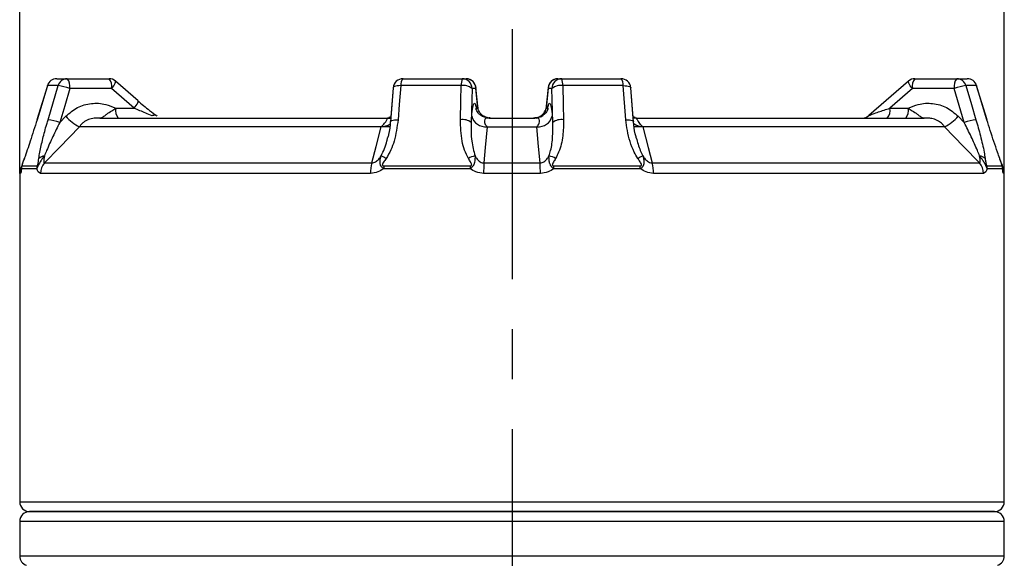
# Model space of a CAD drawing. Header units: millimetres. Extents: x 0 to 420, y 0 to 297.
# Tile 11 of 18: x 203 to 253, y 241 to 268. Entities that reach past the tile are written whole.
import ezdxf

# ---------------------------------------------------------------- set-up
doc = ezdxf.new("R2010")
doc.units = ezdxf.units.MM
doc.linetypes.add('CENTERX2', pattern=[20.32, 12.7, -2.54, 2.54, -2.54])
doc.layers.add('ОСЕВЫЕ', color=7, linetype='Continuous')
doc.styles.add('SLDTEXTSTYLE4', font='TXT', dxfattribs={"width": 0.75})
doc.dimstyles.new('SLDDIMSTYLE0', dxfattribs={"dimtxt": 3.5, "dimasz": 3.556, "dimexe": 0, "dimexo": 0.0625, "dimgap": 0.875, "dimtad": 1, "dimdec": 0, "dimlfac": 2, "dimrnd": 1e-09, "dimzin": 12, "dimdsep": 46, "dimtxsty": 'SLDTEXTSTYLE4', "dimsah": 1, "dimcen": 0.09, "dimadec": 0, "dimazin": 3, "dimtfac": 1, "dimtdec": 0, "dimtofl": 0, "dimtmove": 0, "dimatfit": 3, "dimfxl": 0, "dimfrac": 2, "dimtolj": 1, "dimtzin": 12, "dimarcsym": 0})

# ---------------------------------------------------------------- blocks, each defined once
blk = doc.blocks.new('_D_6')
at = {"layer": 'ОСЕВЫЕ'}
for p, q in [((202.63, 260.115), (202.63, 273.716)), ((252.63, 260.115), (252.63, 273.716)), ((202.63, 272.716), (252.63, 272.716))]:
    blk.add_line(p, q, dxfattribs=at)
for points in [[(202.63, 272.716), (206.186, 272.335), (206.186, 273.097)], [(252.63, 272.716), (249.074, 273.097), (249.074, 272.335)]]:
    blk.add_solid(points, dxfattribs=at)
at = {"layer": 'ОСЕВЫЕ', "char_height": 3.5, "attachment_point": 1, "style": 'SLDTEXTSTYLE4'}
for s, insert in [('%%c', (216.531, 277.228)), ('100', (221.81, 277.281))]:
    blk.add_mtext(s, dxfattribs=dict(at, insert=insert))

msp = doc.modelspace()

# ---------------------------------------------------------------- linework, layer by layer
at = {"color": 7, "linetype": 'Continuous', "lineweight": 25}
for p, q in [((204.034, 264.571), (203.508, 262.842)), ((204.034, 264.571), (203.508, 262.842)), ((204.579, 264.572), (204.037, 264.572)), ((204.068, 262.843), (204.579, 264.572)), ((204.512, 264.926), (205.043, 264.926)), ((205.043, 264.926), (207.166, 264.926)), ((208.642, 263.803), (207.495, 264.803)), ((225.054, 264.572), (221.982, 264.572)), ((222.095, 264.926), (225.105, 264.926)), ((225.105, 264.926), (225.297, 264.926)), ((229.963, 264.926), (230.154, 264.926)), ((230.154, 264.926), (233.164, 264.926)), ((233.278, 264.572), (230.206, 264.572)), ((233.415, 262.843), (233.278, 264.572)), ((247.765, 264.803), (245.752, 263.049)), ((247.765, 264.803), (245.754, 263.051)), ((248.094, 264.926), (250.217, 264.926)), ((250.217, 264.926), (250.747, 264.926)), ((251.223, 264.572), (250.681, 264.572)), ((251.749, 262.843), (251.223, 264.572)), ((251.752, 262.842), (251.226, 264.571)), ((207.296, 264.426), (205.172, 264.426)), ((208.443, 263.426), (207.296, 264.426)), ((221.597, 264.465), (221.46, 262.736)), ((221.597, 264.465), (221.48, 262.985)), ((225.604, 264.426), (225.557, 262.696)), ((225.795, 264.426), (225.604, 264.426)), ((225.898, 263.477), (225.794, 264.477)), ((225.908, 263.379), (225.794, 264.477)), ((225.899, 263.426), (225.795, 264.426)), ((229.465, 264.477), (229.352, 263.379)), ((229.465, 264.426), (229.361, 263.426)), ((229.656, 264.426), (229.465, 264.426)), ((229.702, 262.696), (229.656, 264.426)), ((233.8, 262.736), (233.663, 264.465)), ((233.785, 262.926), (233.663, 264.465)), ((247.964, 264.426), (246.817, 263.426)), ((250.087, 264.426), (247.964, 264.426)), ((250.598, 262.696), (250.087, 264.426)), ((204.662, 262.696), (204.971, 263.017)), ((207.505, 263.426), (208.443, 263.426)), ((225.557, 262.696), (225.585, 263.017)), ((225.814, 263.426), (225.899, 263.426)), ((225.822, 263.33), (225.814, 263.426)), ((225.898, 263.477), (225.899, 263.426)), ((229.361, 263.426), (229.446, 263.426)), ((229.674, 263.017), (229.702, 262.696)), ((246.817, 263.426), (247.754, 263.426)), ((250.288, 263.017), (250.598, 262.696)), ((203.508, 262.842), (203.51, 262.843)), ((206.703, 262.926), (221.246, 262.926)), ((221.48, 262.985), (221.373, 262.95)), ((226.427, 262.941), (226.399, 262.944)), ((226.471, 262.926), (228.788, 262.926)), ((228.854, 262.926), (228.944, 262.934)), ((233.889, 262.955), (233.78, 262.982)), ((234.014, 262.926), (248.557, 262.926)), ((251.749, 262.843), (251.752, 262.842)), ((220.988, 262.486), (205.673, 262.486)), ((221.426, 262.486), (220.988, 262.486)), ((226.362, 262.486), (228.898, 262.486)), ((234.272, 262.486), (233.836, 262.486)), ((249.587, 262.486), (234.272, 262.486)), ((202.87, 260.894), (202.865, 260.872)), ((203.894, 260.645), (220.51, 260.645)), ((226.203, 260.645), (229.057, 260.645)), ((234.75, 260.645), (251.365, 260.645)), ((252.395, 260.872), (252.389, 260.894)), ((252.474, 260.658), (252.505, 260.574)), ((202.63, 260.115), (202.63, 243.426)), ((203.494, 260.351), (202.721, 260.351)), ((202.743, 260.497), (203.515, 260.497)), ((220.447, 260.115), (203.684, 260.115)), ((225.5, 260.351), (221.112, 260.351)), ((221.118, 260.497), (225.502, 260.497)), ((229.07, 260.115), (226.19, 260.115)), ((229.758, 260.497), (234.142, 260.497)), ((234.148, 260.351), (229.76, 260.351)), ((251.576, 260.115), (234.813, 260.115)), ((251.744, 260.497), (252.517, 260.497)), ((252.539, 260.351), (251.765, 260.351)), ((252.63, 243.426), (252.63, 260.115)), ((252.13, 242.926), (203.13, 242.926)), ((203.13, 242.926), (252.13, 242.926)), ((202.63, 242.426), (202.63, 240.676)), ((252.63, 240.676), (252.63, 242.426))]:
    msp.add_line(p, q, dxfattribs=at)
at = {"color": 8, "linetype": 'Continuous', "lineweight": 25}
for p, q in [((204.034, 264.571), (204.037, 264.572)), ((251.223, 264.572), (251.226, 264.571)), ((225.794, 264.477), (225.795, 264.426)), ((229.465, 264.477), (229.465, 264.426)), ((229.364, 263.376), (229.361, 263.426)), ((229.446, 263.426), (229.438, 263.326)), ((228.863, 262.926), (228.948, 262.933)), ((202.671, 260.115), (202.63, 260.115)), ((252.63, 260.115), (252.588, 260.115)), ((202.63, 243.426), (252.63, 243.426)), ((252.63, 242.426), (202.63, 242.426)), ((202.63, 240.676), (252.63, 240.676))]:
    msp.add_line(p, q, dxfattribs=at)
at = {"color": 7, "linetype": 'Continuous', "lineweight": 25, "flags": 128}
for points in [[(204.037, 264.572), (203.746, 263.616), (203.51, 262.843)], [(221.982, 264.572), (221.906, 263.616), (221.845, 262.843)], [(225.008, 262.843), (225.033, 263.799), (225.054, 264.572)], [(230.206, 264.572), (230.232, 263.616), (230.252, 262.843)], [(250.681, 264.572), (250.963, 263.616), (251.192, 262.843)], [(205.172, 264.426), (204.914, 263.551), (204.662, 262.696)], [(209.361, 263.043), (209.398, 263.064), (209.434, 263.078), (209.468, 263.087), (209.499, 263.09), (209.527, 263.087), (209.552, 263.078), (209.573, 263.064), (209.589, 263.043)], [(205.673, 262.486), (204.649, 261.426), (203.894, 260.645)], [(220.51, 260.645), (220.728, 261.486), (220.988, 262.486)], [(226.362, 262.486), (226.27, 261.426), (226.203, 260.645)], [(229.057, 260.645), (228.984, 261.486), (228.898, 262.486)], [(234.272, 262.486), (234.547, 261.426), (234.75, 260.645)], [(251.365, 260.645), (250.553, 261.486), (249.587, 262.486)]]:
    msp.add_lwpolyline(points, dxfattribs=at)
at = {"color": 8, "linetype": 'Continuous', "lineweight": 25, "flags": 128}
for points in [[(207.296, 264.426), (207.353, 264.5), (207.404, 264.571), (207.446, 264.636), (207.477, 264.694), (207.496, 264.742), (207.503, 264.777), (207.497, 264.8), (207.495, 264.803)], [(221.982, 264.572), (221.888, 264.57), (221.802, 264.562), (221.728, 264.548), (221.669, 264.53), (221.626, 264.508), (221.602, 264.482), (221.597, 264.465)], [(233.278, 264.572), (233.372, 264.57), (233.457, 264.562), (233.531, 264.548), (233.591, 264.53), (233.633, 264.508), (233.658, 264.482), (233.663, 264.465)], [(247.964, 264.426), (247.906, 264.5), (247.856, 264.571), (247.814, 264.636), (247.783, 264.694), (247.764, 264.742), (247.757, 264.777), (247.762, 264.8), (247.765, 264.803)], [(208.443, 263.426), (208.501, 263.5), (208.551, 263.571), (208.593, 263.636), (208.624, 263.694), (208.643, 263.742), (208.65, 263.777), (208.645, 263.8), (208.642, 263.803)], [(221.46, 262.735), (221.465, 262.753), (221.49, 262.779), (221.532, 262.801), (221.592, 262.819), (221.665, 262.832), (221.751, 262.84), (221.845, 262.843)], [(233.415, 262.843), (233.509, 262.84), (233.594, 262.832), (233.668, 262.819), (233.728, 262.801), (233.77, 262.779), (233.794, 262.753), (233.8, 262.736)]]:
    msp.add_lwpolyline(points, dxfattribs=at)
at = {"color": 7, "linetype": 'Continuous', "lineweight": 25}
for centre, radius, start, end in [((204.512, 264.426), 0.5, 90, 163.0664), ((204.513, 264.428), 0.497, 90.1059, 163.2284), ((205.048, 264.438), 0.488, 90.5313, 164.082), ((204.105, 261.367), 3.24, 70.7618, 81.5933), ((204.592, 264.542), 0.592, 348.6309, 40.3907), ((207.166, 264.426), 0.5, 48.9257, 90), ((206.716, 264.542), 0.592, 348.6309, 40.3907), ((222.095, 264.426), 0.5, 90, 175.4772), ((222.403, 264.632), 0.425, 136.2651, 188.0821), ((225.811, 264.641), 0.761, 158.0635, 185.2474), ((225.164, 263.881), 0.699, 51.1169, 99.129), ((225.104, 264.427), 0.499, 359.891, 89.8906), ((225.297, 264.426), 0.5, 5.9106, 90), ((225.296, 264.427), 0.499, 359.891, 89.8906), ((229.963, 264.426), 0.5, 90, 174.0894), ((229.964, 264.427), 0.499, 90.1094, 180.109), ((230.155, 264.427), 0.499, 90.1094, 180.109), ((230.095, 263.881), 0.699, 80.871, 128.8831), ((229.448, 264.641), 0.761, 354.7526, 21.9365), ((233.164, 264.426), 0.5, 4.5228, 90), ((232.857, 264.632), 0.425, 351.9179, 43.7349), ((248.094, 264.426), 0.5, 90, 131.0743), ((248.544, 264.542), 0.592, 139.6093, 191.3691), ((250.667, 264.542), 0.592, 139.6093, 191.3691), ((251.155, 261.367), 3.24, 98.4067, 109.2382), ((250.212, 264.438), 0.488, 15.918, 89.4687), ((250.747, 264.426), 0.5, 16.9336, 90), ((250.746, 264.428), 0.497, 16.7716, 89.8941), ((206.456, 264.252), 1.931, 219.7554, 246.0841), ((208.085, 263.309), 0.592, 168.6309, 220.3907), ((226.29, 263.215), 0.732, 195.7193, 275.6138), ((228.969, 263.215), 0.732, 264.3862, 344.2807), ((228.854, 263.426), 0.5, 299.2372, 354.4375), ((245.424, 263.426), 0.5, 270.0009, 311.1217), ((246.237, 263.309), 0.592, 319.6093, 11.3691), ((247.174, 263.309), 0.592, 319.6093, 11.3691), ((248.804, 264.252), 1.931, 293.9159, 320.2445), ((203.594, 259.636), 3.242, 70.7645, 81.5882), ((225.119, 262.152), 0.699, 51.1113, 99.1228), ((230.141, 262.152), 0.699, 80.8772, 128.8887), ((251.666, 259.636), 3.242, 98.4118, 109.2355), ((203.9, 260.586), 0.413, 92.3761, 136.1929), ((204.451, 260.118), 0.767, 136.519, 180.1999), ((222.456, 260.145), 2.01, 165.5782, 180.8476), ((220.489, 259.683), 1.405, 57.7427, 69.3695), ((225.988, 259.868), 1.155, 101.7578, 119.6283), ((235.957, 260.147), 9.767, 177.0771, 180.1895), ((219.303, 260.147), 9.767, 359.8105, 2.9229), ((229.272, 259.868), 1.155, 60.3717, 78.2422), ((234.771, 259.683), 1.405, 110.6305, 122.2573), ((232.803, 260.145), 2.01, 359.1524, 14.4218), ((250.809, 260.118), 0.767, 359.8001, 43.481), ((251.36, 260.586), 0.413, 43.8071, 87.6239), ((203.38, 260.115), 0.75, 152.0187, 180), ((203.222, 260.351), 0.502, 163.069, 180.0011), ((204.011, 260.351), 0.517, 163.579, 180.0096), ((222.961, 260.352), 1.848, 175.5031, 180.0367), ((231.141, 260.352), 5.642, 178.5288, 180.0128), ((224.118, 260.352), 5.642, 359.9872, 1.4712), ((232.299, 260.352), 1.848, 359.9633, 4.4969), ((251.249, 260.351), 0.517, 359.9904, 16.421), ((252.037, 260.351), 0.502, 359.9989, 16.931), ((251.88, 260.115), 0.75, 0, 28.8971), ((203.13, 243.426), 0.5, 180, 270), ((252.13, 243.426), 0.5, 270, 0), ((203.13, 242.426), 0.5, 90, 180), ((252.13, 242.426), 0.5, 0, 90), ((203.13, 240.676), 0.5, 180, 252.4892), ((252.13, 240.676), 0.5, 287.5108, 0)]:
    msp.add_arc(centre, radius, start, end, dxfattribs=at)
at = {"color": 8, "linetype": 'Continuous', "lineweight": 25}
for centre, radius, start, end in [((229.222, 262.92), 0.17, 88.1879, 133.5095), ((228.86, 263.426), 0.501, 311.9462, 0.026), ((221.005, 263.185), 0.698, 268.6067, 308.398), ((234.254, 263.181), 0.695, 230.8401, 271.4485), ((203.422, 260.115), 0.751, 160.3896, 180.0009), ((251.837, 260.115), 0.751, 359.9991, 19.5276)]:
    msp.add_arc(centre, radius, start, end, dxfattribs=at)
at = {"color": 7, "linetype": 'Continuous', "lineweight": 25}
for points, knots in [([(204.971, 263.017), (205.162, 263.178), (205.542, 263.501), (206.266, 263.7), (206.947, 263.672), (207.339, 263.499), (207.505, 263.426)], [0, 0, 0, 0, 0.267398, 0.534792, 0.802277, 1, 1, 1, 1]), ([(208.627, 263.808), (208.723, 263.725), (208.919, 263.557), (209.247, 263.291), (209.469, 263.13), (209.589, 263.043)], [0, 0, 0, 0, 0.308112, 0.625289, 1, 1, 1, 1]), ([(225.585, 263.017), (225.603, 263.178), (225.637, 263.501), (225.702, 263.7), (225.764, 263.672), (225.799, 263.499), (225.814, 263.426)], [0, 0, 0, 0, 0.267398, 0.534792, 0.802277, 1, 1, 1, 1]), ([(229.446, 263.426), (229.461, 263.499), (229.496, 263.672), (229.558, 263.7), (229.623, 263.501), (229.657, 263.178), (229.674, 263.017)], [0, 0, 0, 0, 0.197723, 0.465208, 0.732602, 1, 1, 1, 1]), ([(247.754, 263.426), (247.921, 263.499), (248.313, 263.672), (248.994, 263.7), (249.718, 263.501), (250.098, 263.178), (250.288, 263.017)], [0, 0, 0, 0, 0.197723, 0.465208, 0.732602, 1, 1, 1, 1]), ([(206.703, 262.926), (206.704, 262.926), (206.725, 262.926), (206.768, 262.934), (206.855, 262.975), (206.951, 263.045), (207.103, 263.159), (207.268, 263.279), (207.437, 263.383), (207.505, 263.426)], [0, 0, 0, 0, 0.004045, 0.129668, 0.253457, 0.487985, 0.568639, 0.824897, 1, 1, 1, 1]), ([(209.361, 263.043), (209.249, 263.088), (208.94, 263.211), (208.637, 263.342), (208.443, 263.426)], [0, 0, 0, 0, 0.36018, 1, 1, 1, 1]), ([(226.399, 262.944), (226.343, 262.948), (226.21, 262.955), (226.038, 263.058), (225.908, 263.183), (225.84, 263.29), (225.813, 263.352), (225.806, 263.376), (225.808, 263.37), (225.808, 263.369)], [0, 0, 0, 0, 0.155935, 0.374068, 0.55527, 0.70617, 0.834611, 0.972924, 1, 1, 1, 1]), ([(226.155, 263.043), (226.104, 263.088), (225.963, 263.211), (225.924, 263.342), (225.899, 263.426)], [0, 0, 0, 0, 0.36018, 1, 1, 1, 1]), ([(226.369, 262.948), (226.363, 262.949), (226.29, 262.958), (226.219, 263.002), (226.155, 263.043)], [0, 0, 0, 0, 0.0891, 1, 1, 1, 1]), ([(228.728, 262.926), (228.728, 262.926), (228.789, 262.926), (228.917, 262.938), (229.04, 263.007), (229.105, 263.043)], [0, 0, 0, 0, 0.006123, 0.479233, 1, 1, 1, 1]), ([(229.451, 263.366), (229.451, 263.368), (229.453, 263.376), (229.443, 263.341), (229.402, 263.257), (229.3, 263.12), (229.115, 262.991), (228.937, 262.919), (228.839, 262.93), (228.83, 262.931)], [0, 0, 0, 0, 0.044446, 0.19358, 0.333231, 0.50427, 0.728667, 0.975558, 1, 1, 1, 1]), ([(229.105, 263.043), (229.156, 263.088), (229.297, 263.211), (229.336, 263.342), (229.361, 263.426)], [0, 0, 0, 0, 0.36018, 1, 1, 1, 1]), ([(245.755, 263.043), (245.752, 263.044), (245.748, 263.045), (245.752, 263.049), (245.753, 263.049)], [0, 0, 0, 0, 0.94628, 1, 1, 1, 1]), ([(247.754, 263.426), (247.823, 263.383), (247.992, 263.279), (248.156, 263.159), (248.309, 263.045), (248.405, 262.975), (248.492, 262.934), (248.534, 262.926), (248.556, 262.926), (248.557, 262.926)], [0, 0, 0, 0, 0.175103, 0.431361, 0.512015, 0.746543, 0.870332, 0.995955, 1, 1, 1, 1]), ([(203.51, 262.843), (203.397, 262.477), (203.234, 261.955), (203.014, 261.296), (202.915, 261.014), (202.865, 260.872)], [0, 0, 0, 0, 0.537539, 0.766473, 1, 1, 1, 1]), ([(203.601, 260.872), (203.618, 260.978), (203.669, 261.296), (203.803, 261.884), (203.951, 262.441), (204.045, 262.764), (204.068, 262.843)], [0, 0, 0, 0, 0.176028, 0.524978, 0.884768, 1, 1, 1, 1]), ([(204.662, 262.696), (204.546, 262.46), (204.312, 261.983), (204.05, 261.412), (203.92, 261.091), (203.882, 260.998)], [0, 0, 0, 0, 0.412685, 0.830827, 1, 1, 1, 1]), ([(205.723, 262.56), (205.707, 262.536), (205.691, 262.512), (205.674, 262.487), (205.673, 262.486)], [0, 0, 0, 0, 0.95595, 1, 1, 1, 1]), ([(206.581, 262.926), (206.524, 262.924), (206.37, 262.919), (206.114, 262.855), (205.896, 262.734), (205.77, 262.621), (205.734, 262.573), (205.723, 262.56)], [0, 0, 0, 0, 0.171276, 0.463474, 0.769782, 0.935052, 1, 1, 1, 1]), ([(206.703, 262.926), (206.701, 262.926), (206.661, 262.926), (206.62, 262.926), (206.581, 262.926)], [0, 0, 0, 0, 0.04225, 1, 1, 1, 1]), ([(220.988, 262.486), (220.989, 262.487), (221.018, 262.512), (221.047, 262.536), (221.075, 262.56)], [0, 0, 0, 0, 0.04405, 1, 1, 1, 1]), ([(221.075, 262.56), (221.105, 262.593), (221.19, 262.686), (221.262, 262.819), (221.311, 262.9), (221.32, 262.924), (221.298, 262.925), (221.291, 262.926)], [0, 0, 0, 0, 0.158075, 0.435652, 0.730766, 0.918188, 1, 1, 1, 1]), ([(221.845, 262.843), (221.794, 262.477), (221.723, 261.955), (221.486, 261.296), (221.322, 261.014), (221.239, 260.872)], [0, 0, 0, 0, 0.537539, 0.766473, 1, 1, 1, 1]), ([(221.246, 262.926), (221.247, 262.926), (221.327, 262.926), (221.401, 262.926), (221.475, 262.926)], [0, 0, 0, 0, 0.0150548, 1, 1, 1, 1]), ([(221.451, 262.737), (221.436, 262.519), (221.417, 262.242), (221.332, 261.973), (221.313, 261.915)], [0, 0, 0, 0, 0.78467, 1, 1, 1, 1]), ([(225.417, 260.872), (225.349, 261.011), (225.21, 261.293), (225.037, 261.951), (225.02, 262.477), (225.008, 262.843)], [0, 0, 0, 0, 0.228284, 0.462465, 1, 1, 1, 1]), ([(225.557, 262.696), (225.552, 262.381), (225.541, 261.805), (225.687, 261.25), (225.753, 260.998)], [0, 0, 0, 0, 0.546587, 1, 1, 1, 1]), ([(226.388, 262.926), (226.358, 262.924), (226.279, 262.919), (226.235, 262.855), (226.227, 262.734), (226.253, 262.621), (226.288, 262.573), (226.297, 262.56)], [0, 0, 0, 0, 0.171276, 0.463474, 0.769782, 0.935052, 1, 1, 1, 1]), ([(226.297, 262.56), (226.318, 262.536), (226.339, 262.512), (226.361, 262.487), (226.362, 262.486)], [0, 0, 0, 0, 0.95595, 1, 1, 1, 1]), ([(226.471, 262.926), (226.47, 262.926), (226.442, 262.926), (226.414, 262.926), (226.388, 262.926)], [0, 0, 0, 0, 0.04225, 1, 1, 1, 1]), ([(226.532, 262.926), (226.531, 262.926), (226.511, 262.926), (226.49, 262.93), (226.47, 262.934)], [0, 0, 0, 0, 0.037587, 1, 1, 1, 1]), ([(228.872, 262.926), (228.845, 262.926), (228.818, 262.926), (228.79, 262.926), (228.788, 262.926)], [0, 0, 0, 0, 0.95775, 1, 1, 1, 1]), ([(228.963, 262.56), (228.982, 262.593), (229.034, 262.686), (229.032, 262.819), (228.996, 262.9), (228.939, 262.924), (228.888, 262.925), (228.872, 262.926)], [0, 0, 0, 0, 0.1580749, 0.4356518, 0.7307658, 0.9181879, 1, 1, 1, 1]), ([(228.898, 262.486), (228.899, 262.487), (228.92, 262.512), (228.942, 262.536), (228.963, 262.56)], [0, 0, 0, 0, 0.04405, 1, 1, 1, 1]), ([(229.507, 260.998), (229.536, 261.091), (229.637, 261.409), (229.71, 261.979), (229.705, 262.456), (229.702, 262.696)], [0, 0, 0, 0, 0.1691722, 0.5811193, 1, 1, 1, 1]), ([(230.252, 262.843), (230.246, 262.567), (230.234, 262.008), (230.079, 261.339), (229.897, 260.978), (229.843, 260.872)], [0, 0, 0, 0, 0.405379, 0.823899, 1, 1, 1, 1]), ([(234.021, 260.872), (233.957, 260.978), (233.793, 261.251), (233.615, 261.733), (233.476, 262.286), (233.435, 262.66), (233.415, 262.843)], [0, 0, 0, 0, 0.175978, 0.451026, 0.731817, 1, 1, 1, 1]), ([(233.943, 261.921), (233.923, 261.986), (233.841, 262.253), (233.822, 262.528), (233.808, 262.737)], [0, 0, 0, 0, 0.242856, 1, 1, 1, 1]), ([(233.969, 262.926), (233.959, 262.924), (233.931, 262.919), (233.976, 262.855), (234.047, 262.734), (234.121, 262.621), (234.171, 262.573), (234.185, 262.56)], [0, 0, 0, 0, 0.171276, 0.463474, 0.769782, 0.935052, 1, 1, 1, 1]), ([(233.969, 262.926), (233.982, 262.926), (233.997, 262.926), (234.012, 262.926), (234.014, 262.926)], [0, 0, 0, 0, 0.922812, 1, 1, 1, 1]), ([(234.185, 262.56), (234.213, 262.536), (234.242, 262.512), (234.271, 262.487), (234.272, 262.486)], [0, 0, 0, 0, 0.95595, 1, 1, 1, 1]), ([(248.678, 262.926), (248.639, 262.926), (248.599, 262.926), (248.558, 262.926), (248.557, 262.926)], [0, 0, 0, 0, 0.95775, 1, 1, 1, 1]), ([(249.536, 262.56), (249.508, 262.593), (249.43, 262.686), (249.225, 262.819), (248.986, 262.9), (248.793, 262.924), (248.705, 262.925), (248.678, 262.926)], [0, 0, 0, 0, 0.158075, 0.435652, 0.730766, 0.918188, 1, 1, 1, 1]), ([(249.587, 262.486), (249.586, 262.487), (249.569, 262.512), (249.552, 262.536), (249.536, 262.56)], [0, 0, 0, 0, 0.04405, 1, 1, 1, 1]), ([(251.377, 260.998), (251.34, 261.091), (251.211, 261.409), (250.95, 261.979), (250.716, 262.456), (250.598, 262.696)], [0, 0, 0, 0, 0.1691722, 0.5811193, 1, 1, 1, 1]), ([(251.192, 262.843), (251.27, 262.567), (251.428, 262.008), (251.584, 261.339), (251.641, 260.978), (251.658, 260.872)], [0, 0, 0, 0, 0.405379, 0.823899, 1, 1, 1, 1]), ([(252.395, 260.872), (252.357, 260.978), (252.261, 261.251), (252.099, 261.733), (251.921, 262.286), (251.805, 262.66), (251.749, 262.843)], [0, 0, 0, 0, 0.175978, 0.451026, 0.731817, 1, 1, 1, 1]), ([(202.87, 260.894), (202.844, 260.822), (202.81, 260.726), (202.768, 260.603), (202.738, 260.515), (202.73, 260.457), (202.725, 260.42)], [0, 0, 0, 0, 0.492246, 0.656097, 0.787237, 1, 1, 1, 1]), ([(202.865, 260.872), (202.842, 260.808), (202.807, 260.712), (202.769, 260.605), (202.752, 260.552), (202.746, 260.531), (202.743, 260.517), (202.741, 260.507), (202.74, 260.498), (202.742, 260.498), (202.743, 260.497)], [0, 0, 0, 0, 0.476558, 0.718001, 0.781321, 0.817749, 0.850365, 0.883007, 0.923783, 1, 1, 1, 1]), ([(203.882, 260.998), (203.846, 260.953), (203.781, 260.872), (203.689, 260.734), (203.626, 260.621), (203.584, 260.538), (203.563, 260.496), (203.546, 260.46), (203.528, 260.423), (203.51, 260.385), (203.5, 260.363), (203.494, 260.351)], [0, 0, 0, 0, 0.217721, 0.386056, 0.607334, 0.685198, 0.733994, 0.791524, 0.846171, 0.917838, 1, 1, 1, 1]), ([(203.515, 260.497), (203.518, 260.498), (203.524, 260.498), (203.532, 260.506), (203.539, 260.516), (203.545, 260.529), (203.551, 260.547), (203.564, 260.594), (203.573, 260.661), (203.586, 260.76), (203.596, 260.83), (203.601, 260.872)], [0, 0, 0, 0, 0.066203, 0.114958, 0.147346, 0.179724, 0.208749, 0.26263, 0.478189, 0.690035, 1, 1, 1, 1]), ([(203.882, 260.998), (203.874, 260.945), (203.854, 260.83), (203.85, 260.708), (203.869, 260.651), (203.887, 260.647), (203.894, 260.645)], [0, 0, 0, 0, 0.315322, 0.678774, 0.869092, 1, 1, 1, 1]), ([(220.51, 260.645), (220.546, 260.649), (220.611, 260.654), (220.739, 260.716), (220.869, 260.83), (220.948, 260.945), (220.984, 260.998)], [0, 0, 0, 0, 0.181686, 0.321178, 0.684656, 1, 1, 1, 1]), ([(221.112, 260.351), (221.091, 260.365), (221.055, 260.387), (221.016, 260.427), (220.989, 260.463), (220.967, 260.501), (220.948, 260.549), (220.927, 260.64), (220.93, 260.802), (220.964, 260.925), (220.984, 260.998)], [0, 0, 0, 0, 0.095996, 0.157174, 0.212625, 0.270564, 0.330612, 0.417393, 0.652408, 1, 1, 1, 1]), ([(221.239, 260.872), (221.196, 260.808), (221.13, 260.712), (221.059, 260.605), (221.044, 260.552), (221.046, 260.531), (221.053, 260.517), (221.066, 260.507), (221.087, 260.498), (221.106, 260.498), (221.118, 260.497)], [0, 0, 0, 0, 0.476558, 0.718001, 0.781321, 0.817749, 0.850365, 0.883007, 0.923783, 1, 1, 1, 1]), ([(225.502, 260.497), (225.503, 260.497), (225.517, 260.497), (225.539, 260.5), (225.561, 260.509), (225.575, 260.521), (225.582, 260.537), (225.583, 260.561), (225.575, 260.589), (225.554, 260.64), (225.5, 260.733), (225.45, 260.816), (225.417, 260.872)], [0, 0, 0, 0, 0.011058, 0.086943, 0.128779, 0.15992, 0.195581, 0.230774, 0.311103, 0.384847, 0.582949, 1, 1, 1, 1]), ([(225.753, 260.998), (225.752, 260.935), (225.751, 260.836), (225.734, 260.708), (225.714, 260.624), (225.694, 260.567), (225.668, 260.515), (225.643, 260.476), (225.612, 260.438), (225.569, 260.396), (225.529, 260.368), (225.503, 260.353), (225.5, 260.351)], [0, 0, 0, 0, 0.299588, 0.471326, 0.548431, 0.651237, 0.706539, 0.76904, 0.823374, 0.888752, 0.987125, 1, 1, 1, 1]), ([(225.753, 260.998), (225.784, 260.945), (225.851, 260.83), (225.979, 260.708), (226.109, 260.651), (226.175, 260.647), (226.203, 260.645)], [0, 0, 0, 0, 0.3153217, 0.6787736, 0.8690918, 1, 1, 1, 1]), ([(229.057, 260.645), (229.095, 260.649), (229.161, 260.654), (229.288, 260.716), (229.408, 260.83), (229.476, 260.945), (229.507, 260.998)], [0, 0, 0, 0, 0.181686, 0.321178, 0.684656, 1, 1, 1, 1]), ([(229.76, 260.351), (229.738, 260.365), (229.701, 260.387), (229.658, 260.427), (229.626, 260.463), (229.6, 260.501), (229.574, 260.549), (229.538, 260.64), (229.509, 260.802), (229.508, 260.925), (229.507, 260.998)], [0, 0, 0, 0, 0.095996, 0.157174, 0.212625, 0.270564, 0.330612, 0.417393, 0.652408, 1, 1, 1, 1]), ([(229.843, 260.872), (229.805, 260.808), (229.748, 260.712), (229.686, 260.605), (229.676, 260.552), (229.68, 260.531), (229.689, 260.517), (229.703, 260.507), (229.727, 260.498), (229.746, 260.498), (229.758, 260.497)], [0, 0, 0, 0, 0.476558, 0.718001, 0.781321, 0.817749, 0.850365, 0.883007, 0.923783, 1, 1, 1, 1]), ([(234.142, 260.497), (234.144, 260.497), (234.157, 260.497), (234.178, 260.5), (234.199, 260.509), (234.21, 260.521), (234.215, 260.537), (234.214, 260.561), (234.204, 260.589), (234.178, 260.64), (234.115, 260.733), (234.059, 260.816), (234.021, 260.872)], [0, 0, 0, 0, 0.011058, 0.086943, 0.128779, 0.15992, 0.195581, 0.230774, 0.311103, 0.384847, 0.582949, 1, 1, 1, 1]), ([(234.276, 260.998), (234.293, 260.935), (234.321, 260.836), (234.331, 260.708), (234.327, 260.624), (234.317, 260.567), (234.299, 260.515), (234.279, 260.476), (234.253, 260.438), (234.214, 260.396), (234.176, 260.368), (234.151, 260.353), (234.148, 260.351)], [0, 0, 0, 0, 0.299588, 0.471326, 0.548431, 0.651237, 0.706539, 0.76904, 0.823374, 0.888752, 0.987125, 1, 1, 1, 1]), ([(234.276, 260.998), (234.312, 260.945), (234.391, 260.83), (234.528, 260.708), (234.66, 260.651), (234.724, 260.647), (234.75, 260.645)], [0, 0, 0, 0, 0.315322, 0.678774, 0.869092, 1, 1, 1, 1]), ([(251.365, 260.645), (251.375, 260.649), (251.393, 260.654), (251.409, 260.716), (251.405, 260.83), (251.386, 260.945), (251.377, 260.998)], [0, 0, 0, 0, 0.181686, 0.321178, 0.684656, 1, 1, 1, 1]), ([(251.765, 260.351), (251.759, 260.365), (251.748, 260.387), (251.73, 260.427), (251.713, 260.463), (251.694, 260.501), (251.671, 260.549), (251.624, 260.64), (251.532, 260.802), (251.435, 260.925), (251.377, 260.998)], [0, 0, 0, 0, 0.095996, 0.157174, 0.212625, 0.270564, 0.330612, 0.417393, 0.652408, 1, 1, 1, 1]), ([(251.658, 260.872), (251.667, 260.808), (251.68, 260.712), (251.694, 260.605), (251.707, 260.552), (251.714, 260.531), (251.72, 260.517), (251.727, 260.507), (251.736, 260.498), (251.741, 260.498), (251.744, 260.497)], [0, 0, 0, 0, 0.476558, 0.718001, 0.781321, 0.817749, 0.850365, 0.883007, 0.923783, 1, 1, 1, 1]), ([(252.503, 260.569), (252.498, 260.586), (252.485, 260.626), (252.452, 260.719), (252.42, 260.808), (252.395, 260.878), (252.389, 260.894)], [0, 0, 0, 0, 0.1424632, 0.3304791, 0.8531445, 1, 1, 1, 1]), ([(252.517, 260.497), (252.517, 260.497), (252.519, 260.497), (252.52, 260.5), (252.519, 260.509), (252.516, 260.521), (252.512, 260.537), (252.505, 260.561), (252.495, 260.589), (252.478, 260.64), (252.445, 260.733), (252.415, 260.816), (252.395, 260.872)], [0, 0, 0, 0, 0.011058, 0.086943, 0.128779, 0.15992, 0.195581, 0.230774, 0.311103, 0.384847, 0.582949, 1, 1, 1, 1]), ([(252.537, 260.422), (252.536, 260.434), (252.532, 260.477), (252.517, 260.526), (252.505, 260.562), (252.503, 260.569)], [0, 0, 0, 0, 0.246667, 0.856083, 1, 1, 1, 1]), ([(252.505, 260.574), (252.511, 260.553), (252.519, 260.526), (252.525, 260.503), (252.526, 260.497)], [0, 0, 0, 0, 0.738649, 1, 1, 1, 1]), ([(202.721, 260.351), (202.713, 260.289), (202.695, 260.154), (202.68, 260.129), (202.671, 260.115)], [0, 0, 0, 0, 0.462638, 1, 1, 1, 1]), ([(202.719, 260.411), (202.717, 260.39), (202.711, 260.342), (202.709, 260.331), (202.708, 260.326)], [0, 0, 0, 0, 0.424492, 1, 1, 1, 1]), ([(202.721, 260.351), (202.719, 260.365), (202.717, 260.385), (202.72, 260.412), (202.721, 260.421)], [0, 0, 0, 0, 0.671947, 1, 1, 1, 1]), ([(203.684, 260.115), (203.646, 260.129), (203.575, 260.154), (203.52, 260.289), (203.494, 260.351)], [0, 0, 0, 0, 0.5373616, 1, 1, 1, 1]), ([(221.112, 260.351), (221.018, 260.289), (220.815, 260.154), (220.575, 260.129), (220.447, 260.115)], [0, 0, 0, 0, 0.4626384, 1, 1, 1, 1]), ([(226.19, 260.115), (226.056, 260.129), (225.807, 260.154), (225.597, 260.289), (225.5, 260.351)], [0, 0, 0, 0, 0.5373616, 1, 1, 1, 1]), ([(229.76, 260.351), (229.663, 260.289), (229.453, 260.154), (229.204, 260.129), (229.07, 260.115)], [0, 0, 0, 0, 0.462638, 1, 1, 1, 1]), ([(234.813, 260.115), (234.684, 260.129), (234.445, 260.154), (234.242, 260.289), (234.148, 260.351)], [0, 0, 0, 0, 0.5373616, 1, 1, 1, 1]), ([(251.765, 260.351), (251.74, 260.289), (251.684, 260.154), (251.614, 260.129), (251.576, 260.115)], [0, 0, 0, 0, 0.462638, 1, 1, 1, 1]), ([(252.552, 260.328), (252.552, 260.327), (252.552, 260.324), (252.547, 260.357), (252.539, 260.407), (252.534, 260.468), (252.532, 260.487)], [0, 0, 0, 0, 0.070776, 0.35183, 0.789906, 1, 1, 1, 1]), ([(252.538, 260.422), (252.539, 260.415), (252.542, 260.39), (252.541, 260.368), (252.539, 260.353), (252.539, 260.351)], [0, 0, 0, 0, 0.227888, 0.910643, 1, 1, 1, 1]), ([(252.588, 260.115), (252.58, 260.129), (252.564, 260.154), (252.547, 260.289), (252.539, 260.351)], [0, 0, 0, 0, 0.5373616, 1, 1, 1, 1])]:
    msp.add_open_spline(points, degree=3, knots=knots, dxfattribs=at)
at = {"color": 8, "linetype": 'Continuous', "lineweight": 25}
for points, knots in [([(245.753, 263.049), (245.753, 263.049), (245.76, 263.055), (245.784, 263.066), (245.85, 263.095), (245.987, 263.146), (246.318, 263.263), (246.62, 263.362), (246.817, 263.426)], [0, 0, 0, 0, 0.008912, 0.106962, 0.114795, 0.281347, 0.533334, 1, 1, 1, 1]), ([(221.246, 262.926), (221.248, 262.926), (221.306, 262.926), (221.385, 262.929), (221.458, 262.944), (221.477, 262.948)], [0, 0, 0, 0, 0.023353, 0.748607, 1, 1, 1, 1]), ([(228.855, 262.935), (228.814, 262.931), (228.772, 262.926), (228.729, 262.926), (228.728, 262.926)], [0, 0, 0, 0, 0.967239, 1, 1, 1, 1]), ([(233.783, 262.948), (233.802, 262.944), (233.875, 262.929), (233.954, 262.926), (234.012, 262.926), (234.014, 262.926)], [0, 0, 0, 0, 0.25135, 0.976646, 1, 1, 1, 1]), ([(220.984, 260.998), (221.102, 261.249), (221.243, 261.55), (221.303, 261.862), (221.313, 261.915)], [0, 0, 0, 0, 0.832312, 1, 1, 1, 1]), ([(233.939, 261.92), (233.998, 261.703), (234.083, 261.39), (234.23, 261.091), (234.276, 260.998)], [0, 0, 0, 0, 0.691308, 1, 1, 1, 1])]:
    msp.add_open_spline(points, degree=3, knots=knots, dxfattribs=at)
at = {"layer": 'ОСЕВЫЕ', "linetype": 'CENTERX2'}
msp.add_line((227.63, 267.44), (227.63, 59.719), dxfattribs=at)

# ---------------------------------------------------------------- dimensions: what is measured, and where the dimension line sits
at = {"layer": 'ОСЕВЫЕ'}
dim = msp.add_linear_dim(base=(252.63, 272.716), p1=(202.63, 260.115), p2=(252.63, 260.115), text='%%c<>', dimstyle='SLDDIMSTYLE0', dxfattribs=at)
dim.commit()
dim.dimension.update_dxf_attribs({"geometry": '_D_6', "text_midpoint": (223.05, 272.716), "dimtype": 160})

doc.saveas('drawing.dxf')
